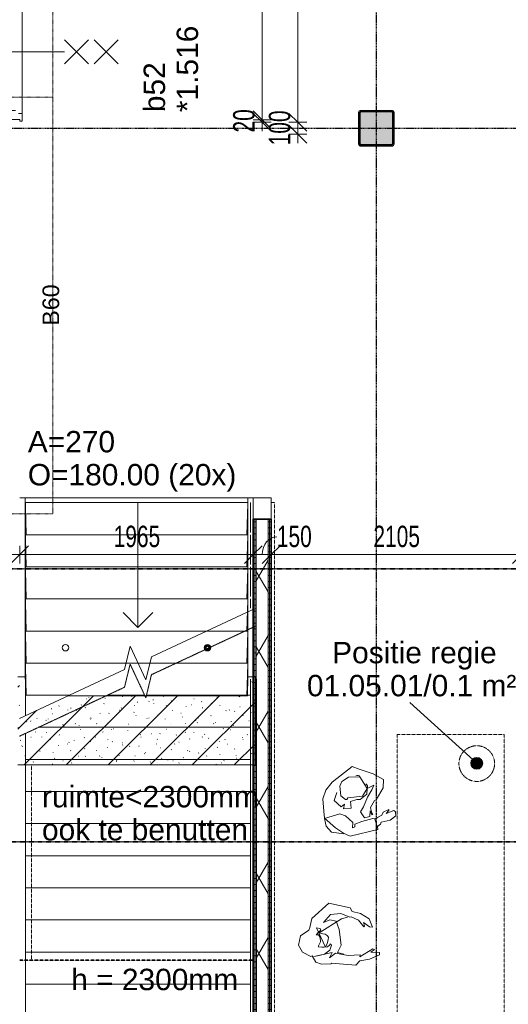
# Model space of a CAD drawing. Header units: millimetres. Extents: x -80560 to 110805, y -11020 to 52719.
# Tile 87 of 184: x 53495 to 57605, y 27830 to 36113. Entities that reach past the tile are written whole.
import ezdxf

# ---------------------------------------------------------------- set-up
doc = ezdxf.new("R2010")
doc.units = ezdxf.units.MM
for name, pattern in [('CENTER2', [20, 8, -4, 4, -4]), ('DASHDOT2', [8, 4, -2, 0, -2]), ('DASHED2', [6, 4, -2]), ('DASHED2-1', [3, 2, -1]), ('HIDDEN2', [4.5, 3, -1.5])]:
    doc.linetypes.add(name, pattern=pattern)
for name, color, linetype, lineweight in [('A-ANNO-DIMS', 211, 'Continuous', 9), ('A-ANNO-DIMS-100', 211, 'Continuous', 9), ('A-ANNO-NOTE', 131, 'Continuous', 18), ('A-AREA', 32, 'DASHED2', 18), ('A-AREA-IDEN', 2, 'Continuous', 9), ('A-DETL-GENF', 92, 'Continuous', 18), ('A-FLOR-OVHD', 1, 'DASHED2-1', 18), ('A-GENM', 13, 'Continuous', 18), ('A-GLAZ', 151, 'Continuous', 18), ('A-GLAZ-IDEN', 152, 'Continuous', 18), ('A-WALL', 113, 'Continuous', 35), ('A-WALL-PATT', 111, 'Continuous', 35), ('G-ANNO-SYMB', 111, 'Continuous', 9), ('G-ANNO-TEXT', 231, 'Continuous', 9), ('I-WALL', 2, 'Continuous', 18), ('S-COLS', 52, 'Continuous', 18), ('S-GRID', 1, 'Continuous', 9), ('S-STRS', 31, 'Continuous', 18), ('S-STRS-ANNO', 31, 'Continuous', 18), ('S-STRS-IDEN', 31, 'Continuous', 18), ('S-STRS-MBND', 31, 'HIDDEN2', 18)]:
    doc.layers.add(name, color=color, linetype=linetype, lineweight=lineweight)
doc.styles.add('Arial', font='arial.ttf', dxfattribs={"height": 180})
doc.styles.add('Arial_1', font='arial.ttf', dxfattribs={"height": 140})
doc.styles.add('Arial_5', font='arial.ttf', dxfattribs={"width": 0.7, "height": 180})
doc.dimstyles.new('n3o_1_8', dxfattribs={"dimscale": 304.8, "dimtxt": 183.646692, "dimasz": 0.492126, "dimexe": 0.246063, "dimexo": 0.0625, "dimgap": 0.032808, "dimtad": 1, "dimdec": 0, "dimdsep": 46, "dimtxsty": 'Arial_5', "dimblk1": 'OBLIQUE', "dimblk2": 'OBLIQUE', "dimsah": 1, "dimcen": 0.09, "dimdle": 0.246063, "dimazin": 0, "dimtfac": 1, "dimtdec": 4, "dimtix": 1, "dimtmove": 0, "dimatfit": 3, "dimfxl": 0.246063, "dimfxlon": 1, "dimtvp": 1, "dimtolj": 1, "dimtzin": 0, "dimarcsym": 2})
doc.dimstyles.new('n3o_1_8_2', dxfattribs={"dimscale": 304.8, "dimtxt": 183.646692, "dimasz": 0.492126, "dimexe": 0.246063, "dimexo": 0.0625, "dimgap": 0.032808, "dimtad": 1, "dimdec": 0, "dimdsep": 46, "dimtxsty": 'Arial_5', "dimblk1": 'OBLIQUE', "dimblk2": 'OBLIQUE', "dimsah": 1, "dimcen": 0.09, "dimdle": 0.246063, "dimazin": 0, "dimtfac": 1, "dimtdec": 4, "dimtix": 1, "dimtmove": 1, "dimatfit": 3, "dimfxl": 0.246063, "dimfxlon": 1, "dimtvp": 1, "dimtolj": 1, "dimtzin": 0, "dimarcsym": 2})
doc.dimstyles.new('n3o_1_8_3', dxfattribs={"dimscale": 304.8, "dimtxt": 183.646692, "dimasz": 0.492126, "dimexe": 0.246063, "dimexo": 0.0625, "dimgap": 0.032808, "dimtad": 1, "dimdec": 0, "dimdsep": 46, "dimtxsty": 'Arial_5', "dimblk1": 'OBLIQUE', "dimblk2": 'OBLIQUE', "dimsah": 1, "dimcen": 0.09, "dimdle": 0.246063, "dimazin": 0, "dimtfac": 1, "dimtdec": 4, "dimtix": 1, "dimtmove": 0, "dimatfit": 3, "dimfxl": 0.246063, "dimfxlon": 1, "dimtvp": 1, "dimtolj": 1, "dimtzin": 0, "dimarcsym": 2})
pattern_1 = [(180, (55609.82, 27487.5), (-1e-13, -50), [])]

# ---------------------------------------------------------------- blocks, each defined once
blk = doc.blocks.new('NLRS_28_SCO_UN_staalkolom koker betongevuld_gen_CGA - kolom D-V329-DO_01 eerste verdieping')
at = {"layer": 'S-COLS', "lineweight": 5}
h = blk.add_hatch(dxfattribs=at)
h.set_pattern_fill('FP_147', color=256, style=0, pattern_type=2)
h.set_pattern_definition([(45, (-31600, -35200), (-99.99975, 99.99975), []), (45, (-31515, -35200), (-99.99975, 99.99975), []), (45, (-31510, -35200), (-99.99975, 99.99975), []), (45, (-31505, -35200), (-99.99975, 99.99975), []), (45, (-31500, -35200), (-99.99975, 99.99975), []), (45, (-31495, -35200), (-99.99975, 99.99975), []), (45, (-31490, -35200), (-99.99975, 99.99975), []), (45, (-31485, -35200), (-99.99975, 99.99975), [])])
h.paths.add_polyline_path([(-135, -150), (135, -150), (145.6, -145.6), (150, -135), (150, 135), (145.6, 145.6), (135, 150), (-135, 150), (-145.6, 145.6), (-150, 135), (-150, -135), (-145.6, -145.6)], flags=0)
h.paths.add_polyline_path([(-130, -140), (-137.1, -137.1), (-140, -130), (-140, 130), (-137.1, 137.1), (-130, 140), (130, 140), (137.1, 137.1), (140, 130), (140, -130), (137.1, -137.1), (130, -140)], flags=0)
at = {"layer": 'S-COLS', "lineweight": 9}
blk.add_hatch(color=256, dxfattribs=at).paths.add_polyline_path([(130, -140), (137.1, -137.1), (140, -130), (140, 130), (137.1, 137.1), (130, 140), (-130, 140), (-137.1, 137.1), (-140, 130), (-140, -130), (-137.1, -137.1), (-130, -140)], flags=0)
at = {"layer": 'S-COLS'}
for p, q in [((-150, 135), (-150, -135)), ((-140, -130), (-140, 130)), ((135, 150), (-135, 150)), ((-130, 140), (130, 140)), ((140, 130), (140, -130)), ((150, -135), (150, 135)), ((-135, -150), (135, -150)), ((130, -140), (-130, -140))]:
    blk.add_line(p, q, dxfattribs=at)
at = {"layer": 'S-COLS', "lineweight": 35}
for p, q in [((-140, 130), (-140, -130)), ((130, 140), (-130, 140)), ((140, -130), (140, 130)), ((-130, -140), (130, -140))]:
    blk.add_line(p, q, dxfattribs=at)
at = {"layer": 'S-COLS'}
for centre, radius, start, end in [((-135, 135), 15, 90, 180), ((-130, 130), 10, 90, 180), ((130, 130), 10, 0, 90), ((135, 135), 15, 360, 90), ((-135, -135), 15, 180, 270), ((-130, -130), 10, 180, 270), ((130, -130), 10, 270, 0), ((135, -135), 15, 270, 360)]:
    blk.add_arc(centre, radius, start, end, dxfattribs=at)
at = {"layer": 'S-COLS', "lineweight": 35}
for centre, start, end in [((-130, 130), 90, 180), ((130, 130), 360, 90), ((-130, -130), 180, 270), ((130, -130), 270, 360)]:
    blk.add_arc(centre, 10, start, end, dxfattribs=at)
blk = doc.blocks.new('19112_SW_LeonardoCollege_R2020_rvt-1-DO_01 eerste verdieping')
at = {"color": 9, "lineweight": 9}
blk.add_blockref('NLRS_28_SCO_UN_staalkolom koker betongevuld_gen_CGA - kolom D-V329-DO_01 eerste verdieping', (31600, 35200), dxfattribs=at)
blk = doc.blocks.new('95251-Leonardo College Leiden_rvt-1-DO_01 eerste verdieping')
at = {"layer": 'A-GENM', "lineweight": 9}
h = blk.add_hatch(dxfattribs=at)
h.set_pattern_fill('FP_182', color=256, style=0, pattern_type=2)
h.set_pattern_definition([(45, (0, 0), (-176.7767, 176.7767), []), (17, (0, 0), (51.37877, 156.87645), [3.353, -159.647, 3.353, -88.647, -134]), (17, (0, 0), (51.37877, 156.87645), [-255, 3.353, -130.647]), (48, (0, 0), (-36.014, 160.26226), [3.353, -158.647, 3.353, -160.647, -132]), (48, (0, 0), (-36.014, 160.26226), [-326, 3.353, -128.647]), (71, (0, 0), (-94.825, 133.12483), [3.353, -156.647, 3.353, -87.247, -131]), (71, (0, 0), (-94.825, 133.12483), [-250.6, 3.353, -127.647])])
h.paths.add_polyline_path([(30580, 29844.4), (30580, 30585.2), (30520, 30584.7), (30515.8, 30426.2), (29007.7, 30426.2), (28597.5, 30234.9), (28597.5, 30565.5), (28645.5, 30565.5), (28645, 30585.2), (28585, 30584.7), (28585, 29844.4), (29909.3, 29844.4)], flags=0)
h.paths.add_polyline_path([(28647.6, 30430), (28649.1, 30430), (28647.5, 30490.2), (28647.5, 30430)], flags=0)
at = {"layer": 'A-GENM', "color": 130, "lineweight": 9}
for p, q in [((28600, 32090), (28645, 32090)), ((30520, 32090), (28645, 32090)), ((28645, 30585.2), (28645, 32090)), ((28645, 32090), (28646.9, 32050)), ((28645, 32090), (28646.9, 32050)), ((30518.1, 32050), (30520, 32090)), ((30518.1, 32050), (30520, 32090)), ((30520, 32090), (30565, 32090)), ((30520, 32090), (30520, 30585.2)), ((30518.1, 32050), (28647.5, 32050)), ((28647.5, 32020.2), (28653.8, 31780)), ((30511.2, 31780), (30518, 32040)), ((30517.9, 31780), (28647.5, 31780)), ((28647.5, 31750.2), (28653.8, 31510)), ((30511.2, 31510), (30518, 31770)), ((30517.9, 31510), (28647.5, 31510)), ((28647.5, 31480.2), (28653.8, 31240)), ((30511.2, 31240), (30518, 31500)), ((30517.9, 31240), (28647.5, 31240)), ((30511.2, 30970), (30518, 31230)), ((28647.5, 31210.2), (28653.8, 30970)), ((30517.9, 30970), (28647.5, 30970)), ((28647.5, 30940.2), (28653.8, 30700)), ((30511.2, 30700), (30518, 30960)), ((30517.9, 30700), (28647.5, 30700)), ((28647.5, 30670.2), (28653.8, 30430)), ((30511.1, 30426.2), (30518, 30690))]:
    blk.add_line(p, q, dxfattribs=at)
at = {"layer": 'A-GENM', "color": 170, "lineweight": 5}
for p, q in [((28645, 30585.2), (28585, 30585.2)), ((28645.5, 30565.5), (28645, 30585.2)), ((30520, 30585.2), (30515.8, 30426.2)), ((30580, 30585.2), (30520, 30585.2)), ((30580, 29844.4), (30580, 30585.2)), ((28649.1, 30430), (28647.5, 30490.2)), ((30515.8, 30426.2), (29007.7, 30426.2)), ((28585, 29844.4), (30580, 29844.4))]:
    blk.add_line(p, q, dxfattribs=at)
at = {"layer": 'A-GENM', "color": 130, "lineweight": 9, "flags": 128}
for points in [[(30518, 30960), (30518.1, 30962.2), (30518.1, 30964.3), (30518.1, 30966.2), (30518.1, 30967.8), (30518, 30969), (30518, 30969.7), (30517.9, 30970)], [(30518, 30690), (30518.1, 30692.2), (30518.1, 30694.3), (30518.1, 30696.2), (30518.1, 30697.8), (30518, 30699), (30518, 30699.7), (30517.9, 30700)]]:
    blk.add_lwpolyline(points, dxfattribs=at)
at = {"layer": 'A-GENM', "color": 130, "lineweight": 9}
for centre, radius, start, end in [((28985, 30830), 27.5, 0, 180), ((28985, 30830), 27.5, 180, 0), ((30180, 30830), 27.5, 0, 180), ((30180, 30830), 27.5, 180, 0), ((30180, 30830), 22, 0, 180), ((30180, 30830), 22, 180, 0), ((30180, 30830), 17, 0, 180), ((30180, 30830), 17, 180, 0), ((30180, 30830), 12, 0, 180), ((30180, 30830), 12, 180, 0)]:
    blk.add_arc(centre, radius, start, end, dxfattribs=at)
blk = doc.blocks.new('32_n3o_raam_h1xb1 - 90x139_25_K_2410x1175_60-34331174-DO_01 eerste verdieping')
at = {"layer": 'A-GLAZ'}
for p, q in [((-582.5, 69.5), (-582.5, 52.5)), ((-517.5, 69.5), (-582.5, 69.5)), ((-582.5, 52.5), (-570.5, 52.5)), ((-570.5, 52.5), (-570.5, -52.5)), ((-517.5, 39.5), (-517.5, 69.5)), ((-517.5, 69.5), (517.5, 69.5)), ((-492.5, -69.5), (-492.5, 15.5)), ((492.5, 15.5), (492.5, -69.5)), ((582.5, 69.5), (517.5, 69.5)), ((517.5, 69.5), (517.5, 39.5)), ((570.5, -52.5), (570.5, 52.5)), ((570.5, 52.5), (582.5, 52.5)), ((582.5, 52.5), (582.5, 69.5)), ((-570.5, -52.5), (-582.5, -52.5)), ((-582.5, -52.5), (-582.5, -69.5)), ((-582.5, -69.5), (-492.5, -69.5)), ((492.5, -69.5), (-492.5, -69.5)), ((492.5, -69.5), (582.5, -69.5)), ((582.5, -52.5), (570.5, -52.5)), ((582.5, -69.5), (582.5, -52.5))]:
    blk.add_line(p, q, dxfattribs=at)
blk = doc.blocks.new('01_n3o_symbool_lijn_met_tekst - brandwerend_B60-31704225-DO_01 eerste verdieping')
at = {"layer": 'A-DETL-GENF', "color": 3, "linetype": 'DASHDOT2'}
blk.add_line((0, 0), (4057.5, 0), dxfattribs=at)
blk = doc.blocks.new('01_n3o_symbool_lijn_met_tekst - brandwerend_B60-32840820-DO_01 eerste verdieping')
at = {"layer": 'A-DETL-GENF', "color": 3, "linetype": 'DASHDOT2'}
blk.add_line((0, 0), (3580, 0), dxfattribs=at)
blk = doc.blocks.new('01_n3o_symbool_lijn_met_tekst - brandwerend_B60-31704114-DO_01 eerste verdieping')
at = {"layer": 'A-DETL-GENF', "color": 3, "linetype": 'DASHDOT2'}
blk.add_line((0, 0), (3425, 0), dxfattribs=at)
blk = doc.blocks.new('90_2d people_top - Type 2-30681858-DO_01 eerste verdieping')
at = {"layer": 'A-DETL-GENF'}
for p, q in [((-58.1, 276.5), (-226.1, 145.7)), ((0, 255.7), (-58.1, 276.5)), ((118.2, 216.3), (0, 255.7)), ((-91.3, 187.2), (-147.3, 152)), ((6.2, 191.4), (-91.3, 187.2)), ((66.3, 91.8), (6.2, 191.4)), ((203.2, 166.5), (118.2, 216.3)), ((201.1, 98), (203.2, 166.5)), ((-226.1, 145.7), (-280, 77.3)), ((-147.3, 152), (-163.9, 110.5)), ((-163.9, 110.5), (-153.5, 31.6)), ((26.9, 27.4), (66.3, 91.8)), ((64.3, 44), (66.3, 91.8)), ((66.3, 91.8), (122.3, 120.8)), ((122.3, 120.8), (105.7, 81.4)), ((143.1, -3.7), (201.1, 98)), ((-280, 77.3), (-307, 4.6)), ((-307, 4.6), (-298.7, -99.2)), ((-186.7, 58.6), (-211.6, -7.8)), ((-153.5, 31.6), (-114.1, 0.5)), ((-114.1, 0.5), (-103.7, 0.5)), ((-103.7, 0.5), (-95.4, 15)), ((-95.4, 15), (26.9, 27.4)), ((8.3, -1.6), (64.3, 44)), ((70.5, 19.1), (37.3, -61.8)), ((105.7, 81.4), (70.5, 19.1)), ((-211.6, -7.8), (-151.4, -61.8)), ((-151.4, -61.8), (-124.5, -41)), ((-124.5, -41), (-132.8, -78.4)), ((-132.8, -78.4), (-68.5, -72.2)), ((-72.6, -16.1), (-20.8, -1.6)), ((-68.5, -72.2), (-72.6, -16.1)), ((-20.8, -1.6), (8.3, -1.6)), ((37.3, -61.8), (10.3, -105.4)), ((95.4, -68), (128.6, -7.8)), ((103.7, -107.5), (95.4, -68)), ((128.6, -7.8), (143.1, -3.7)), ((-298.7, -99.2), (-290.4, -157.3)), ((-163.9, -122), (-292.5, -159.3)), ((-292.5, -159.3), (-277.9, -225.8)), ((-290.4, -157.3), (-199.1, -238.2)), ((-114.1, -138.6), (-163.9, -122)), ((-54, -194.6), (-114.1, -138.6)), ((10.3, -105.4), (45.6, -155.2)), ((114, -159.3), (22.8, -184.3)), ((45.6, -155.2), (89.1, -144.8)), ((89.1, -144.8), (91.2, -95)), ((91.2, -95), (105.7, -128.2)), ((116.1, -126.1), (103.7, -107.5)), ((105.7, -128.2), (116.1, -126.1)), ((132.7, -163.5), (114, -159.3)), ((190.8, -132.4), (132.7, -163.5)), ((132.7, -165.6), (159.7, -151)), ((151.4, -227.8), (132.7, -165.6)), ((201.1, -107.5), (190.8, -132.4)), ((248.8, -84.6), (201.1, -107.5)), ((290.3, -92.9), (228.1, -117.8)), ((228.1, -117.8), (248.8, -92.9)), ((248.8, -92.9), (248.8, -84.6)), ((261.3, -173.9), (309, -136.5)), ((304.8, -103.3), (290.3, -92.9)), ((309, -136.5), (304.8, -103.3)), ((-277.9, -225.8), (-232.3, -275.6)), ((-199.1, -238.2), (-132.8, -283.9)), ((-56, -238.2), (-54, -194.6)), ((-35.3, -229.9), (-56, -238.2)), ((22.8, -184.3), (-37.4, -209.2)), ((-37.4, -209.2), (-35.3, -229.9)), ((153.4, -227.8), (180.4, -209.2)), ((155.5, -252.7), (153.4, -227.8)), ((180.4, -209.2), (184.6, -190.5)), ((184.6, -190.5), (261.3, -173.9)), ((-232.3, -275.6), (-128.6, -288)), ((-132.8, -283.9), (-74.7, -308.8)), ((-74.7, -308.8), (155.5, -252.7))]:
    blk.add_line(p, q, dxfattribs=at)
for centre, radius, start, end in [((-16, 173), 28.8, 39.5907, 112.31762), ((42.3, 106.5), 28.2, 328.51387, 60.9532)]:
    blk.add_arc(centre, radius, start, end, dxfattribs=at)
blk = doc.blocks.new('90_2d people_top - Type 6-30681866-DO_01 eerste verdieping')
at = {"layer": 'A-DETL-GENF'}
for p, q in [((-213.9, 102.4), (-70.7, 231.6)), ((-70.7, 231.6), (109.5, 192.3)), ((109.5, 192.3), (124.8, 162.1)), ((-231.5, 27.3), (-213.9, 102.4)), ((36.6, 99.2), (-151, -16.2)), ((-57.7, 136), (-114.2, 70.8)), ((-114.2, 70.8), (-62, 92.5)), ((-62, 92.5), (-9.9, 82)), ((29.2, 144.7), (-57.7, 136)), ((107.4, 114.3), (29.2, 144.7)), ((85, 113.3), (36.6, 99.2)), ((117.1, 117.7), (107.4, 114.3)), ((178.3, 88.9), (117.1, 117.7)), ((124.8, 162.1), (194.4, 145.3)), ((223, 34), (178.3, 88.9)), ((194.4, 145.3), (267.6, 100.4)), ((267.6, 100.4), (296, 30.2)), ((-309.7, -42.3), (-240.1, 5.6)), ((-240.1, 5.6), (-231.5, 27.3)), ((-98.7, -137.3), (-174.9, 25.7)), ((-174.9, 25.7), (-143.5, 18.2)), ((-139, 4.7), (-154, -8.7)), ((-143.5, 18.2), (-139, 4.7)), ((-9.9, 82), (16.2, 9.9)), ((16.2, 9.9), (33.6, -120.5)), ((272.1, 33.1), (221.1, 70.8)), ((221.1, 70.8), (228.8, 40.4)), ((228.8, 40.4), (223, 34)), ((296, 30.2), (272.1, 33.1)), ((-327, -120.5), (-309.7, -42.3)), ((-154, -8.7), (-176.4, -34.1)), ((-176.4, -34.1), (-158.5, -34.1)), ((-158.5, -34.1), (-143.5, -56.5)), ((-151, -16.2), (-121.1, -26.6)), ((-143.5, -56.5), (-140.5, -92.4)), ((-121.1, -26.6), (-100.2, -29.6)), ((-100.2, -29.6), (-83.7, -40.1)), ((-76.2, -77.5), (-85.2, -105.9)), ((-83.7, -40.1), (-74.7, -53.6)), ((-74.7, -53.6), (-76.2, -77.5)), ((-292.3, -181.4), (-327, -120.5)), ((-157, -126.8), (-158.5, -135.8)), ((-158.5, -135.8), (-130.1, -137.3)), ((-140.5, -92.4), (-157, -126.8)), ((-130.1, -137.3), (-109.1, -137.3)), ((-109.1, -137.3), (-80.7, -134.3)), ((-62.8, -162.7), (-106.5, -195.8)), ((-85.2, -105.9), (-98.7, -137.3)), ((-80.7, -134.3), (-65.8, -122.3)), ((-65.8, -122.3), (-59.8, -110.4)), ((-49.3, -120.8), (-62.8, -162.7)), ((-59.8, -110.4), (-49.3, -120.8)), ((33.6, -120.5), (3.6, -182.2)), ((190.3, -219), (300, -153.4)), ((312.7, -158.8), (283.2, -179.1)), ((300, -153.4), (312.7, -158.8)), ((-222.8, -216.2), (-292.3, -181.4)), ((-209.7, -211.8), (-222.8, -216.2)), ((-179.3, -264), (-209.7, -211.8)), ((-196.6, -215.7), (-43, -181.8)), ((-151, -209), (-196.6, -215.7)), ((-106.1, -195.6), (-151, -209)), ((-43, -181.8), (-64.8, -226.4)), ((-64.8, -226.4), (-14.8, -189.2)), ((-14.8, -189.2), (91, -207)), ((3.6, -182.2), (56.8, -198)), ((91, -207), (192.4, -203.5)), ((271.6, -238.4), (189.4, -253)), ((192.4, -203.5), (190.3, -219)), ((355.5, -202.2), (271.6, -238.4)), ((283.2, -179.1), (354.3, -183.8)), ((354.3, -183.8), (355.5, -202.2)), ((-131.5, -281.4), (-179.3, -264)), ((-53.3, -277), (-131.5, -281.4)), ((-45.6, -273), (-53.3, -277)), ((-15.5, -275.5), (-45.6, -273)), ((157.8, -288.9), (-15.5, -275.5)), ((189.4, -253), (157.8, -288.9))]:
    blk.add_line(p, q, dxfattribs=at)
blk = doc.blocks.new('DIMBLOCK196-DO_01 eerste verdieping')
at = {"layer": 'A-ANNO-DIMS-100'}
for p, q in [((53344.8, 31612.5), (53419.8, 31687.5)), ((53344.8, 31687.5), (53344.8, 31537.5)), ((53344.8, 31612.5), (53344.8, 31687.5)), ((53494.8, 31612.5), (53569.8, 31687.5)), ((53494.8, 31687.5), (53494.8, 31537.5)), ((53494.8, 31612.5), (53494.8, 31687.5)), ((53344.8, 31612.5), (53269.8, 31537.5)), ((53344.8, 31612.5), (53494.8, 31612.5)), ((53494.8, 31612.5), (53419.8, 31537.5))]:
    blk.add_line(p, q, dxfattribs=at)
blk.add_ellipse((53239.2, 31612.5), major_axis=(180.6, 0), ratio=0.83758, start_param=0, end_param=1.570796, dxfattribs=at)
at = {"layer": 'A-ANNO-DIMS-100', "color": 0, "insert": (52951, 31856.1), "char_height": 180, "width": 345.821, "attachment_point": 1, "line_spacing_factor": 0.941778, "style": 'Arial_5'}
blk.add_mtext('150', dxfattribs=at)
blk = doc.blocks.new('_Oblique')
at = {"color": 0, "linetype": 'ByBlock', "lineweight": -2}
blk.add_line((-0.5, -0.5), (0.5, 0.5), dxfattribs=at)
blk = doc.blocks.new('DIMBLOCK197-DO_01 eerste verdieping')
at = {"layer": 'A-ANNO-DIMS-100'}
for p, q in [((53494.8, 31612.5), (53569.8, 31687.5)), ((53494.8, 31687.5), (53494.8, 31537.5)), ((53494.8, 31612.5), (53494.8, 31687.5)), ((55459.8, 31612.5), (55534.8, 31687.5)), ((55459.8, 31687.5), (55459.8, 31537.5)), ((55459.8, 31612.5), (55459.8, 31687.5)), ((53494.8, 31612.5), (53419.8, 31537.5)), ((53494.8, 31612.5), (55459.8, 31612.5)), ((55459.8, 31612.5), (55384.8, 31537.5))]:
    blk.add_line(p, q, dxfattribs=at)
at = {"layer": 'A-ANNO-DIMS-100', "color": 0, "insert": (54285.2, 31856.1), "char_height": 180, "width": 461.094, "attachment_point": 1, "line_spacing_factor": 0.941778, "style": 'Arial_5'}
blk.add_mtext('1965', dxfattribs=at)
blk = doc.blocks.new('DIMBLOCK198-DO_01 eerste verdieping')
at = {"layer": 'A-ANNO-DIMS-100'}
for p, q in [((55459.8, 31612.5), (55534.8, 31687.5)), ((55459.8, 31687.5), (55459.8, 31537.5)), ((55459.8, 31612.5), (55459.8, 31687.5)), ((55609.8, 31612.5), (55684.8, 31687.5)), ((55609.8, 31687.5), (55609.8, 31537.5)), ((55609.8, 31612.5), (55609.8, 31687.5)), ((55459.8, 31612.5), (55384.8, 31537.5)), ((55459.8, 31612.5), (55609.8, 31612.5)), ((55609.8, 31612.5), (55534.8, 31537.5))]:
    blk.add_line(p, q, dxfattribs=at)
blk.add_ellipse((55658, 31612.5), major_axis=(0, 151.3), ratio=0.814333, start_param=0, end_param=1.570796, dxfattribs=at)
at = {"layer": 'A-ANNO-DIMS-100', "color": 0, "insert": (55658, 31856.1), "char_height": 180, "width": 345.821, "attachment_point": 1, "line_spacing_factor": 0.941778, "style": 'Arial_5'}
blk.add_mtext('150', dxfattribs=at)
blk = doc.blocks.new('DIMBLOCK199-DO_01 eerste verdieping')
at = {"layer": 'A-ANNO-DIMS-100'}
for p, q in [((55609.8, 31612.5), (55684.8, 31687.5)), ((55609.8, 31687.5), (55609.8, 31537.5)), ((55609.8, 31612.5), (55609.8, 31687.5)), ((57714.8, 31612.5), (57789.8, 31687.5)), ((57714.8, 31687.5), (57714.8, 31537.5)), ((57714.8, 31612.5), (57714.8, 31687.5)), ((55609.8, 31612.5), (55534.8, 31537.5)), ((55609.8, 31612.5), (57714.8, 31612.5)), ((57714.8, 31612.5), (57639.8, 31537.5))]:
    blk.add_line(p, q, dxfattribs=at)
at = {"layer": 'A-ANNO-DIMS-100', "color": 0, "insert": (56470.2, 31856.1), "char_height": 180, "width": 461.094, "attachment_point": 1, "line_spacing_factor": 0.941778, "style": 'Arial_5'}
blk.add_mtext('2105', dxfattribs=at)
blk = doc.blocks.new('DIMBLOCK420-DO_01 eerste verdieping')
at = {"layer": 'A-ANNO-DIMS-100'}
for p, q in [((55833.8, 39650), (55758.8, 39725)), ((55908.8, 39650), (55758.8, 39650)), ((55833.8, 39650), (55833.8, 35250)), ((55833.8, 39650), (55908.8, 39575)), ((55833.8, 39650), (55908.8, 39650)), ((55833.8, 35250), (55758.8, 35325)), ((55758.8, 35250), (55908.8, 35250)), ((55833.8, 35250), (55758.8, 35250)), ((55833.8, 35250), (55908.8, 35175))]:
    blk.add_line(p, q, dxfattribs=at)
at = {"layer": 'A-ANNO-DIMS-100', "color": 0, "insert": (55590.1, 37257.9), "char_height": 180, "width": 461.094, "attachment_point": 1, "rotation": 90, "line_spacing_factor": 0.941778, "style": 'Arial_5'}
blk.add_mtext('4400', dxfattribs=at)
blk = doc.blocks.new('DIMBLOCK421-DO_01 eerste verdieping')
at = {"layer": 'A-ANNO-DIMS-100'}
for p, q in [((55833.8, 35250), (55758.8, 35325)), ((55758.8, 35250), (55908.8, 35250)), ((55833.8, 35250), (55758.8, 35250)), ((55833.8, 35150), (55758.8, 35225)), ((55833.8, 35250), (55833.8, 35075)), ((55833.8, 35250), (55908.8, 35175)), ((55758.8, 35150), (55908.8, 35150)), ((55833.8, 35150), (55758.8, 35150)), ((55833.8, 35150), (55908.8, 35075))]:
    blk.add_line(p, q, dxfattribs=at)
at = {"layer": 'A-ANNO-DIMS-100', "color": 0, "insert": (55590.1, 35055.9), "char_height": 180, "width": 345.821, "attachment_point": 1, "rotation": 90, "line_spacing_factor": 0.941778, "style": 'Arial_5'}
blk.add_mtext('100', dxfattribs=at)
blk = doc.blocks.new('DIMBLOCK422-DO_01 eerste verdieping')
at = {"layer": 'A-ANNO-DIMS-100'}
for p, q in [((55533.8, 35270), (55458.8, 35345)), ((55533.8, 35250), (55458.8, 35325)), ((55458.8, 35270), (55608.8, 35270)), ((55533.8, 35270), (55458.8, 35270)), ((55458.8, 35250), (55608.8, 35250)), ((55533.8, 35250), (55458.8, 35250)), ((55533.8, 35175), (55533.8, 35270)), ((55533.8, 35270), (55608.8, 35195)), ((55533.8, 35250), (55608.8, 35175))]:
    blk.add_line(p, q, dxfattribs=at)
at = {"layer": 'A-ANNO-DIMS-100', "color": 0, "insert": (55290.1, 35163.9), "char_height": 180, "width": 230.547, "attachment_point": 1, "rotation": 90, "line_spacing_factor": 0.941778, "style": 'Arial_5'}
blk.add_mtext('20', dxfattribs=at)
blk = doc.blocks.new('DIMBLOCK423-DO_01 eerste verdieping')
at = {"layer": 'A-ANNO-DIMS-100'}
for p, q in [((55533.8, 39630), (55458.8, 39705)), ((55458.8, 39630), (55608.8, 39630)), ((55533.8, 39630), (55458.8, 39630)), ((55533.8, 35270), (55533.8, 39630)), ((55533.8, 39630), (55608.8, 39555)), ((55533.8, 35270), (55458.8, 35345)), ((55458.8, 35270), (55608.8, 35270)), ((55533.8, 35270), (55458.8, 35270)), ((55533.8, 35270), (55608.8, 35195))]:
    blk.add_line(p, q, dxfattribs=at)
at = {"layer": 'A-ANNO-DIMS-100', "color": 0, "insert": (55290.1, 37257.9), "char_height": 180, "width": 461.094, "attachment_point": 1, "rotation": 90, "line_spacing_factor": 0.941778, "style": 'Arial_5'}
blk.add_mtext('4360', dxfattribs=at)

msp = doc.modelspace()

# ---------------------------------------------------------------- hatches: boundary and pattern name
at = {"layer": 'A-AREA-IDEN'}
h = msp.add_hatch(color=256, dxfattribs=at)
edge = h.paths.add_edge_path(flags=0)
edge.add_arc((57339.5, 29857.6), 50, 0, 360)
at = {"layer": 'A-WALL-PATT', "lineweight": 18}
h = msp.add_hatch(dxfattribs=at)
h.set_pattern_fill('FP_45', color=256, angle=90, style=0, pattern_type=2)
h.set_pattern_definition(pattern_1)
h.paths.add_polyline_path([(55459.8, 26450), (55472.3, 26450), (55472.3, 31910), (55459.8, 31910), (55459.8, 26585.5)], flags=0)
h = msp.add_hatch(dxfattribs=at)
h.set_pattern_fill('FP_45', color=256, angle=90, style=0, pattern_type=2)
h.set_pattern_definition(pattern_1)
h.paths.add_polyline_path([(55472.3, 26450), (55484.8, 26450), (55484.8, 31910), (55472.3, 31910), (55472.3, 26585.5)], flags=0)
h = msp.add_hatch(dxfattribs=at)
h.set_pattern_fill('FP_2', color=256, style=0, pattern_type=2)
h.set_pattern_definition([(60, (24894.82, 0), (-274.963, 158.75), []), (120, (24894.82, 0), (-274.963, -158.75), [])])
h.paths.add_polyline_path([(55484.8, 26450), (55584.8, 26450), (55584.8, 31910), (55484.8, 31910), (55484.8, 26585.5)], flags=0)
h = msp.add_hatch(dxfattribs=at)
h.set_pattern_fill('FP_45', color=256, angle=90, style=0, pattern_type=2)
h.set_pattern_definition(pattern_1)
h.paths.add_polyline_path([(55584.8, 26450), (55597.3, 26450), (55597.3, 31910), (55584.8, 31910), (55584.8, 26585.5)], flags=0)
h = msp.add_hatch(dxfattribs=at)
h.set_pattern_fill('FP_45', color=256, angle=90, style=0, pattern_type=2)
h.set_pattern_definition(pattern_1)
h.paths.add_polyline_path([(55609.8, 26450), (55609.8, 31910), (55597.3, 31910), (55597.3, 26450)], flags=0)

# ---------------------------------------------------------------- linework, layer by layer
at = {"layer": 'A-ANNO-NOTE', "lineweight": 9}
for p, q in [((54072.3, 35942.5), (53872.3, 35742.5)), ((54072.3, 35742.5), (53872.3, 35942.5)), ((54322.3, 35942.5), (54122.3, 35742.5)), ((54322.3, 35742.5), (54122.3, 35942.5)), ((53072.3, 35842.5), (53872.3, 35842.5))]:
    msp.add_line(p, q, dxfattribs=at)
at = {"layer": 'A-AREA', "linetype": 'DASHED2-1'}
for p, q in [((55609.8, 32050), (55637.8, 32050)), ((55637.8, 32050), (55637.8, 25550)), ((53594.8, 28200), (53594.8, 29844.4))]:
    msp.add_line(p, q, dxfattribs=at)
at = {"layer": 'A-AREA', "linetype": 'DASHED2-1', "lineweight": 35}
msp.add_line((55459.8, 28200), (53494.8, 28200), dxfattribs=at)
at = {"layer": 'A-AREA', "linetype": 'DASHED2-1'}
for start, end in [(0, 180), (180, 0)]:
    msp.add_arc((57339.5, 29855.1), 150, start, end, dxfattribs=at)
at = {"layer": 'A-AREA-IDEN'}
msp.add_line((57339.5, 29857.6), (56777.9, 30367.8), dxfattribs=at)
msp.add_circle((57339.5, 29857.6), 50, dxfattribs=at)
at = {"layer": 'A-FLOR-OVHD'}
for p, q in [((56669.8, 30100), (57569.8, 30100)), ((56669.8, 30100), (56669.8, 27700)), ((57569.8, 30100), (57569.8, 27700))]:
    msp.add_line(p, q, dxfattribs=at)
at = {"layer": 'A-WALL', "lineweight": 18}
for p, q in [((55472.3, 31910), (55472.3, 26450)), ((55484.8, 31910), (55484.8, 26450)), ((55584.8, 31910), (55584.8, 26450)), ((55597.3, 31910), (55597.3, 26325))]:
    msp.add_line(p, q, dxfattribs=at)
at = {"layer": 'G-ANNO-SYMB', "linetype": 'DASHDOT2', "lineweight": 35}
for p, q in [((36081.7, 31493.3), (104099.5, 31493.3)), ((36171.8, 29198), (104099.5, 29198))]:
    msp.add_line(p, q, dxfattribs=at)
at = {"layer": 'I-WALL'}
for p, q in [((55459.8, 32090), (55609.8, 32090)), ((55459.8, 31910), (55459.8, 32090)), ((55609.8, 32090), (55609.8, 31910))]:
    msp.add_line(p, q, dxfattribs=at)
at = {"layer": 'I-WALL', "lineweight": 35}
for p, q in [((55609.8, 31910), (55459.8, 31910)), ((55459.8, 31910), (55459.8, 26450)), ((55609.8, 26325), (55609.8, 31910))]:
    msp.add_line(p, q, dxfattribs=at)
at = {"layer": 'S-GRID', "linetype": 'CENTER2', "lineweight": 25}
for p, q in [((56494.8, 4383.3), (56494.8, 52119.1)), ((29945.3, 35200), (110204.9, 35200))]:
    msp.add_line(p, q, dxfattribs=at)
at = {"layer": 'S-STRS'}
for p, q in [((53542.3, 32050), (53539.8, 32050)), ((53542.3, 32050), (53542.3, 31780)), ((55413.1, 32050), (53542.3, 32050)), ((55437.3, 32050), (55437.3, 31799.7)), ((53542.3, 31780), (53542.3, 31510)), ((55413.1, 31780), (53542.3, 31780)), ((55437.3, 31780), (55437.3, 31529.7)), ((53542.3, 31510), (53542.3, 31240)), ((55413.1, 31510), (53542.3, 31510)), ((55437.3, 31510), (55437.3, 31259.7)), ((53542.3, 31240), (53542.3, 30970)), ((55413.1, 31240), (53542.3, 31240)), ((55437.3, 31240), (55437.3, 31161.5)), ((53542.3, 30970), (53542.3, 30700)), ((55068.8, 30970), (53542.3, 30970)), ((53542.3, 30700), (53542.3, 30430)), ((54389.4, 30700), (53542.3, 30700)), ((54590.3, 30700), (54489.8, 30700)), ((53542.3, 30430), (53542.3, 30258.2)), ((53910.8, 30430), (53542.3, 30430))]:
    msp.add_line(p, q, dxfattribs=at)
at = {"layer": 'S-STRS-ANNO'}
for p, q in [((54489.8, 32050), (54489.8, 31780)), ((54489.8, 31780), (54489.8, 31510)), ((54489.8, 31510), (54489.8, 31240)), ((54489.8, 31240), (54489.8, 31000)), ((54489.8, 31000), (54364.8, 31125)), ((54489.8, 31000), (54614.8, 31125))]:
    msp.add_line(p, q, dxfattribs=at)
at = {"layer": 'S-STRS-MBND', "linetype": 'Continuous'}
for p, q in [((54603.1, 30752.8), (55487.3, 31165.1)), ((54376.5, 30647.2), (54423.8, 30841.6)), ((54423.8, 30841.6), (54555.9, 30558.4)), ((54555.9, 30558.4), (54603.1, 30752.8)), ((53492.3, 30234.9), (54376.5, 30647.2))]:
    msp.add_line(p, q, dxfattribs=at)
at = {"layer": 'S-STRS-MBND'}
for p, q in [((54603.1, 30602.8), (55487.3, 31015.1)), ((55413.1, 30970), (55390.5, 30970)), ((54376.5, 30497.2), (54423.8, 30691.6)), ((54423.8, 30691.6), (54555.9, 30408.4)), ((55413.1, 30700), (54811.5, 30700)), ((54555.9, 30408.4), (54603.1, 30602.8)), ((55437.3, 30565.5), (55437.3, 26650)), ((55487.3, 30565.5), (55487.3, 26650)), ((53492.3, 30084.9), (54376.5, 30497.2)), ((54545.8, 30430), (54232.5, 30430)), ((55437.3, 30430), (54561.1, 30430)), ((55437.3, 30160), (53653.5, 30160)), ((53542.3, 30108.2), (53542.3, 26650)), ((55437.3, 29890), (53542.3, 29890)), ((55437.3, 29620), (53542.3, 29620)), ((55437.3, 29350), (53542.3, 29350)), ((55437.3, 29080), (53542.3, 29080)), ((55437.3, 28810), (53542.3, 28810)), ((55437.3, 28540), (53542.3, 28540)), ((55437.3, 28270), (53542.3, 28270)), ((55437.3, 28000), (53542.3, 28000))]:
    msp.add_line(p, q, dxfattribs=at)

# ---------------------------------------------------------------- block references
at = {"color": 250, "lineweight": 5}
for name in ['19112_SW_LeonardoCollege_R2020_rvt-1-DO_01 eerste verdieping', '95251-Leonardo College Leiden_rvt-1-DO_01 eerste verdieping']:
    msp.add_blockref(name, (24894.8, 0), dxfattribs=at)
at = {"layer": 'A-DETL-GENF', "color": 3, "linetype": 'DASHDOT2', "rotation": 90}
for name, p in [('01_n3o_symbool_lijn_met_tekst - brandwerend_B60-31704225-DO_01 eerste verdieping', (53774.8, 35380)), ('01_n3o_symbool_lijn_met_tekst - brandwerend_B60-31704114-DO_01 eerste verdieping', (53774.8, 31955))]:
    msp.add_blockref(name, p, dxfattribs=at)
at = {"layer": 'A-DETL-GENF', "color": 3, "linetype": 'DASHDOT2'}
for p in [(50194.8, 35460), (50194.8, 31955)]:
    msp.add_blockref('01_n3o_symbool_lijn_met_tekst - brandwerend_B60-32840820-DO_01 eerste verdieping', p, dxfattribs=at)
at = {"layer": 'A-DETL-GENF'}
for name, p in [('90_2d people_top - Type 2-30681858-DO_01 eerste verdieping', (56350.5, 29553.3)), ('90_2d people_top - Type 6-30681866-DO_01 eerste verdieping', (56165.8, 28448.7))]:
    msp.add_blockref(name, p, dxfattribs=at)
at = {"layer": 'A-GLAZ', "rotation": 269.9999999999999}
msp.add_blockref('32_n3o_raam_h1xb1 - 90x139_25_K_2410x1175_60-34331174-DO_01 eerste verdieping', (53444.8, 35842.5), dxfattribs=at)

# ---------------------------------------------------------------- texts
at = {"layer": 'A-ANNO-NOTE', "color": 3, "linetype": 'DASHDOT2', "insert": (53686.8, 33538.3), "char_height": 140, "width": 408.861, "attachment_point": 1, "rotation": 90, "style": 'Arial_1'}
msp.add_mtext('B60', dxfattribs=at)
at = {"layer": 'A-AREA-IDEN', "char_height": 180, "attachment_point": 1, "style": 'Arial'}
for s, insert, width in [('Positie regie', (56123.1, 30878.9), 1587.341), ('01.05.01/0.1 m²', (55911.4, 30601.1), 2092.404)]:
    msp.add_mtext(s, dxfattribs=dict(at, insert=insert, width=width))
at = {"layer": 'A-GLAZ-IDEN', "lineweight": 9, "char_height": 180, "attachment_point": 1, "rotation": 90, "style": 'Arial'}
for s, insert, width in [('*1.516', (54815.2, 35335.1), 865.822), ('b52', (54537.4, 35335.1), 505.063)]:
    msp.add_mtext(s, dxfattribs=dict(at, insert=insert, width=width))
at = {"layer": 'G-ANNO-TEXT', "color": 7, "char_height": 180, "attachment_point": 1, "style": 'Arial'}
for s, insert, width in [('ruimte<2300mm ', (53682.3, 29666.7), 2236.708), ('ook te benutten', (53682.3, 29388.9), 2044.303), ('h = 2300mm ', (53927.9, 28129), 1755.696)]:
    msp.add_mtext(s, dxfattribs=dict(at, insert=insert, width=width))
at = {"layer": 'S-STRS-IDEN', "lineweight": 9, "char_height": 180, "attachment_point": 1, "style": 'Arial'}
for s, insert, width in [('A=270', (53563.1, 32653.1), 881.856), ('O=180.00 (20x)', (53563.1, 32375.3), 2076.371)]:
    msp.add_mtext(s, dxfattribs=dict(at, insert=insert, width=width))

# ---------------------------------------------------------------- dimensions: what is measured, and where the dimension line sits
at = {"layer": 'A-ANNO-DIMS'}
for base, p1, p2, override, picture, middle in [((55533.8, 39630), (55458.8, 35270), (55458.8, 39630), {"dimpost": '<>', "dimfxl": 4360}, 'DIMBLOCK423-DO_01 eerste verdieping', (55431.8, 37450)), ((55833.8, 35250), (55908.8, 39650), (55758.8, 35250), {"dimpost": '<>', "dimfxl": 4402.556076}, 'DIMBLOCK420-DO_01 eerste verdieping', (55731.9, 37450)), ((55833.8, 35150), (55758.8, 35250), (55758.8, 35150), {"dimpost": '<>', "dimfxl": 100}, 'DIMBLOCK421-DO_01 eerste verdieping', (55731.9, 35200)), ((55533.8, 35270), (55458.8, 35250), (55458.8, 35270), {"dimpost": '<>', "dimfxl": 20}, 'DIMBLOCK422-DO_01 eerste verdieping', (55431.9, 35260))]:
    dim = msp.add_linear_dim(base=base, p1=p1, p2=p2, angle=90, dimstyle='n3o_1_8_3', override=override, dxfattribs=at)
    dim.commit()
    dim.dimension.update_dxf_attribs({"geometry": picture, "text_midpoint": middle})
for base, p1, p2, picture, middle in [((53494.8, 31612.5), (53344.8, 31687.5), (53494.8, 31687.5), 'DIMBLOCK196-DO_01 eerste verdieping', (53123.9, 31736.1)), ((55609.8, 31612.5), (55459.8, 31687.5), (55609.8, 31687.5), 'DIMBLOCK198-DO_01 eerste verdieping', (55830.9, 31736.1))]:
    dim = msp.add_linear_dim(base=base, p1=p1, p2=p2, dimstyle='n3o_1_8_2', override={"dimpost": '<>', "dimfxl": 150}, dxfattribs=at)
    dim.commit()
    dim.dimension.update_dxf_attribs({"geometry": picture, "text_midpoint": middle, "dimtype": 160})
for base, p1, p2, override, picture, middle in [((55459.8, 31612.5), (53494.8, 31687.5), (55459.8, 31687.5), {"dimpost": '<>', "dimfxl": 1965}, 'DIMBLOCK197-DO_01 eerste verdieping', (54477.3, 31714.4)), ((57714.8, 31612.5), (55609.8, 31687.5), (57714.8, 31687.5), {"dimpost": '<>', "dimfxl": 2105}, 'DIMBLOCK199-DO_01 eerste verdieping', (56662.3, 31714.4))]:
    dim = msp.add_linear_dim(base=base, p1=p1, p2=p2, dimstyle='n3o_1_8', override=override, dxfattribs=at)
    dim.commit()
    dim.dimension.update_dxf_attribs({"geometry": picture, "text_midpoint": middle})

doc.saveas('drawing.dxf')
